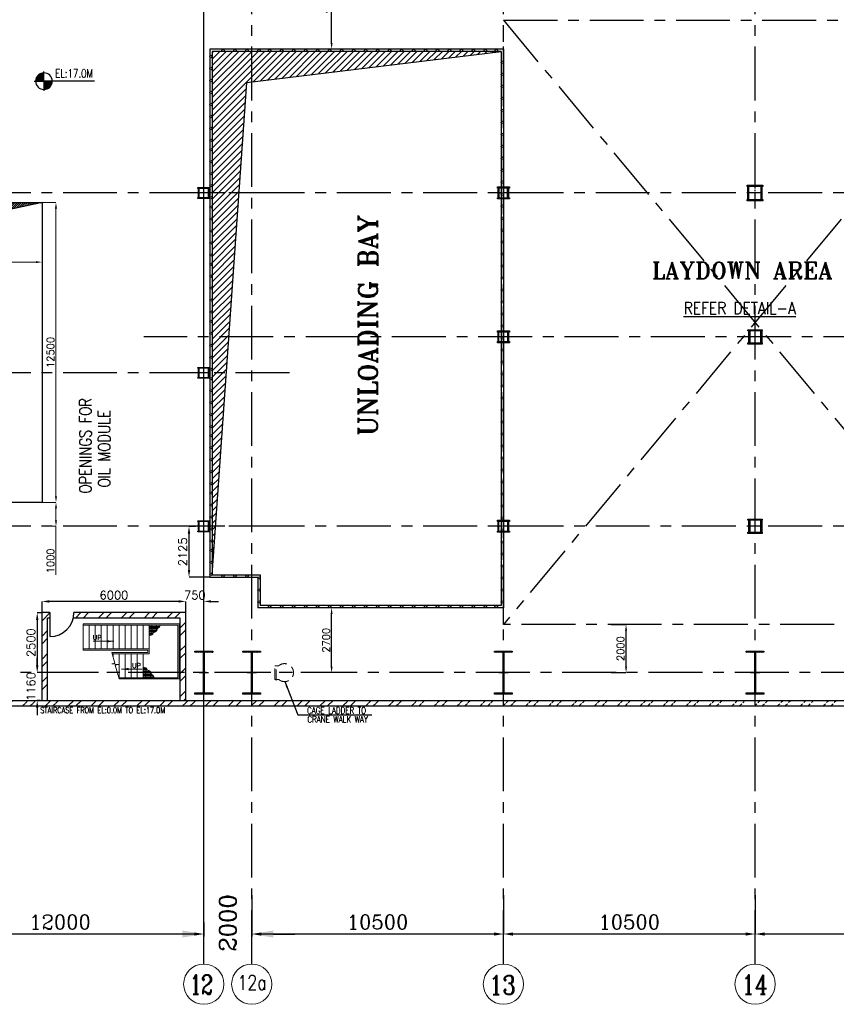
# Model space of a CAD drawing. Header units: inches. Extents: x 0 to 1564127, y -23460 to 23144100.
# Tile 30 of 215: x 139994 to 174064, y 80895 to 121950. Entities that reach past the tile are written whole.
import ezdxf
from ezdxf.enums import TextEntityAlignment as Align

# ---------------------------------------------------------------- set-up
doc = ezdxf.new("R2010")
doc.units = ezdxf.units.IN
doc.header["$LTSCALE"] = 1800
doc.header["$MEASUREMENT"] = 0
for name, pattern in [('CENTER', [2, 1.25, -0.25, 0.25, -0.25]), ('CENTER2', [1.125, 0.75, -0.125, 0.125, -0.125]), ('HIDDEN', [0.375, 0.25, -0.125])]:
    doc.linetypes.add(name, pattern=pattern)
doc.layers.get('0').update_dxf_attribs({"color": 253, "lineweight": 9})
for name, color, linetype in [('AUX COL', 1, 'Continuous'), ('CEN', 2, 'CENTER'), ('COL', 1, 'Continuous'), ('DIM', 4, 'Continuous'), ('GRID', 251, 'CENTER'), ('OPENING', 40, 'Continuous'), ('TEXT', 3, 'Continuous'), ('WALL', 6, 'Continuous')]:
    doc.layers.add(name, color=color, linetype=linetype)
for name, color, linetype, lineweight in [('EQUIP', 8, 'HIDDEN', 9), ('STAIR', 2, 'Continuous', 18), ('STEEL', 231, 'Continuous', 18)]:
    doc.layers.add(name, color=color, linetype=linetype, lineweight=lineweight)
doc.styles.add('COMPLEX', font='complex')
doc.styles.add('HTX11', font='O8111901')
doc.styles.add('ROMANC', font='ROMANC.SHX')
doc.styles.add('ROMANS', font='romans.shx')
doc.styles.add('ROMANT', font='romant')
doc.styles.get("Standard").update_dxf_attribs({"font": 'arial.ttf'})
doc.linetypes.add('FENCELINE1', pattern='A,0.25,-0.1,[133,ltypeshp.shx,S=0.1,R=0,X=-0.1,Y=0],-0.1,1', length=1.45)
doc.dimstyles.new('K2', dxfattribs={"dimtxt": 600, "dimasz": 400, "dimexe": 200, "dimexo": 200, "dimgap": 200, "dimtad": 1, "dimdec": 0, "dimzin": 0, "dimdsep": 46, "dimtxsty": 'ROMANC', "dimcen": 0.09, "dimclrd": 256, "dimclrt": 4, "dimadec": 0, "dimazin": 0, "dimtfac": 1, "dimtdec": 0, "dimtofl": 0, "dimtmove": 1, "dimatfit": 3, "dimfxl": 0.18, "dimtolj": 1, "dimtzin": 0, "dimarcsym": 0})
doc.dimstyles.get("Standard").update_dxf_attribs({"dimtxt": 0.18, "dimasz": 0.18, "dimexe": 0.18, "dimexo": 0.0625, "dimgap": 0.09, "dimtad": 0, "dimtih": 1, "dimtoh": 1, "dimdec": 4, "dimzin": 0, "dimdsep": 46, "dimtxsty": 'Standard', "dimcen": 0.09, "dimadec": 0, "dimazin": 0, "dimtfac": 1, "dimtdec": 4, "dimtofl": 0, "dimtmove": 0, "dimatfit": 3, "dimfxl": 1, "dimtolj": 1, "dimtzin": 0, "dimarcsym": 0})
doc.dimstyles.new('STANDARD1', dxfattribs={"dimtxt": 300, "dimasz": 250, "dimexe": 0, "dimexo": 0, "dimgap": 80, "dimtad": 1, "dimdec": 0, "dimzin": 0, "dimdsep": 46, "dimtxsty": 'ROMANS', "dimcen": 0, "dimclrd": 4, "dimclre": 4, "dimclrt": 7, "dimadec": 0, "dimazin": 0, "dimtfac": 0.09, "dimtdec": 0, "dimtix": 1, "dimtofl": 0, "dimtmove": 0, "dimatfit": 3, "dimfxl": 1, "dimtolj": 1, "dimtzin": 0, "dimarcsym": 0})
doc.dimstyles.new('USER175', dxfattribs={"dimscale": 175, "dimtxt": 2, "dimasz": 1.75, "dimexe": 0, "dimexo": 0, "dimgap": 0.5, "dimtad": 1, "dimdec": 0, "dimzin": 0, "dimdsep": 46, "dimtxsty": 'ROMANS', "dimcen": 0, "dimclrd": 4, "dimclre": 4, "dimclrt": 4, "dimadec": 0, "dimazin": 0, "dimtfac": 0.09, "dimtdec": 0, "dimtix": 1, "dimtofl": 0, "dimtmove": 0, "dimatfit": 3, "dimfxl": 1, "dimtolj": 1, "dimtzin": 0, "dimarcsym": 0})

# ---------------------------------------------------------------- blocks, each defined once
blk = doc.blocks.new('A-ROW COLUMN')
at = {"layer": 'COL'}
h = blk.add_hatch(dxfattribs=at)
h.set_pattern_fill('ANSI31', color=256, scale=200, style=0)
h.set_pattern_definition([(45, (165226.353, 18853.894), (-17.67767, 17.67767), [])])
h.paths.add_polyline_path([(180799, 40890), (181539, 40890), (181539, 40840), (180799, 40840)])
h.paths.add_polyline_path([(181153, 42590), (181185, 42590), (181185, 40890), (181153, 40890)])
h.paths.add_polyline_path([(180799, 42640), (181539, 42640), (181539, 42590), (180799, 42590)])
blk.add_line((181169, 40840), (181169, 42640))
at = {"layer": 'CEN'}
for p, q in [((181169, 40840), (181169, 42640)), ((180977, 41740), (181360, 41740))]:
    blk.add_line(p, q, dxfattribs=at)
at = {"layer": 'COL'}
for points in [[(180799, 42640), (181539, 42640), (181539, 42590), (180799, 42590)], [(181153, 42590), (181185, 42590), (181185, 40890), (181153, 40890)], [(180799, 40890), (181539, 40890), (181539, 40840), (180799, 40840)]]:
    blk.add_lwpolyline(points, close=True, dxfattribs=at)
blk = doc.blocks.new('*D363')
at = {"layer": 'Defpoints', "color": 0, "transparency": 16777216}
for p in [(147676, 83925), (147676, 83825), (149676, 83926)]:
    blk.add_point(p, dxfattribs=at)
at = {"layer": 'DIM', "lineweight": -2, "transparency": 16777216}
for p, q in [((146776, 83825), (145876, 83825)), ((150576, 83825), (151476, 83825))]:
    blk.add_line(p, q, dxfattribs=at)
at = {"layer": 'DIM', "color": 0, "lineweight": -2, "transparency": 16777216}
for p, q in [((147676, 83825), (147676, 83725)), ((149676, 83826), (149676, 83725))]:
    blk.add_line(p, q, dxfattribs=at)
at = {"layer": 'DIM', "transparency": 16777216}
for points in [[(146776, 83975), (146776, 83675), (147676, 83825)], [(150576, 83975), (150576, 83675), (149676, 83825)]]:
    blk.add_solid(points, dxfattribs=at)
at = {"layer": 'DIM', "color": 4, "transparency": 16777216, "insert": (148676, 84288), "char_height": 700, "attachment_point": 5, "rotation": 90, "style": 'COMPLEX'}
blk.add_mtext('\\A1;2000', dxfattribs=at)
blk = doc.blocks.new('*D364')
at = {"layer": 'Defpoints', "color": 0, "transparency": 16777216}
for p in [(160176, 85451), (170676, 84307), (160176, 83825)]:
    blk.add_point(p, dxfattribs=at)
at = {"layer": 'DIM', "color": 0, "lineweight": -2, "transparency": 16777216}
for p, q in [((160176, 85451), (160176, 83825)), ((170676, 84307), (170676, 83825))]:
    blk.add_line(p, q, dxfattribs=at)
at = {"layer": 'DIM', "lineweight": -2, "transparency": 16777216}
blk.add_line((170276, 83825), (160576, 83825), dxfattribs=at)
at = {"layer": 'DIM', "transparency": 16777216}
for points in [[(160576, 83892), (160576, 83758), (160176, 83825)], [(170276, 83892), (170276, 83758), (170676, 83825)]]:
    blk.add_solid(points, dxfattribs=at)
at = {"layer": 'DIM', "color": 4, "transparency": 16777216, "insert": (165426, 84325), "char_height": 600, "attachment_point": 5, "style": 'ROMANC'}
blk.add_mtext('\\A1;10500', dxfattribs=at)
blk = doc.blocks.new('*D365')
at = {"layer": 'Defpoints', "color": 0, "transparency": 16777216}
for p in [(170676, 85451), (181176, 84307), (170676, 83825)]:
    blk.add_point(p, dxfattribs=at)
at = {"layer": 'DIM', "color": 0, "lineweight": -2, "transparency": 16777216}
for p, q in [((170676, 85451), (170676, 83825)), ((181176, 84307), (181176, 83825))]:
    blk.add_line(p, q, dxfattribs=at)
at = {"layer": 'DIM', "lineweight": -2, "transparency": 16777216}
blk.add_line((180776, 83825), (171076, 83825), dxfattribs=at)
at = {"layer": 'DIM', "transparency": 16777216}
for points in [[(171076, 83892), (171076, 83758), (170676, 83825)], [(180776, 83892), (180776, 83758), (181176, 83825)]]:
    blk.add_solid(points, dxfattribs=at)
at = {"layer": 'DIM', "color": 4, "transparency": 16777216, "insert": (175926, 84325), "char_height": 600, "attachment_point": 5, "style": 'ROMANC'}
blk.add_mtext('\\A1;10500', dxfattribs=at)
blk = doc.blocks.new('*D366')
at = {"layer": 'Defpoints', "color": 0, "transparency": 16777216}
for p in [(149676, 85451), (160176, 84307), (149676, 83825)]:
    blk.add_point(p, dxfattribs=at)
at = {"layer": 'DIM', "color": 0, "lineweight": -2, "transparency": 16777216}
for p, q in [((149676, 85451), (149676, 83825)), ((160176, 84307), (160176, 83825))]:
    blk.add_line(p, q, dxfattribs=at)
at = {"layer": 'DIM', "lineweight": -2, "transparency": 16777216}
blk.add_line((159776, 83825), (150076, 83825), dxfattribs=at)
at = {"layer": 'DIM', "transparency": 16777216}
for points in [[(150076, 83892), (150076, 83758), (149676, 83825)], [(159776, 83892), (159776, 83758), (160176, 83825)]]:
    blk.add_solid(points, dxfattribs=at)
at = {"layer": 'DIM', "color": 4, "transparency": 16777216, "insert": (154926, 84325), "char_height": 600, "attachment_point": 5, "style": 'ROMANC'}
blk.add_mtext('\\A1;10500', dxfattribs=at)
blk = doc.blocks.new('*D385')
at = {"layer": 'Defpoints', "color": 0, "transparency": 16777216}
for p in [(153007, 97425), (153160, 97425), (153160, 94725)]:
    blk.add_point(p, dxfattribs=at)
at = {"layer": 'DIM', "color": 4, "lineweight": -2, "transparency": 16777216}
for p, q in [((153160, 97425), (153007, 97425)), ((153007, 94975), (153007, 97175)), ((153160, 94725), (153007, 94725))]:
    blk.add_line(p, q, dxfattribs=at)
at = {"layer": 'DIM', "color": 4, "transparency": 16777216}
for points in [[(152966, 97175), (153049, 97175), (153007, 97425)], [(152966, 94975), (153049, 94975), (153007, 94725)]]:
    blk.add_solid(points, dxfattribs=at)
at = {"layer": 'DIM', "color": 7, "transparency": 16777216, "insert": (152777, 96075), "char_height": 300, "attachment_point": 5, "rotation": 90, "style": 'ROMANS'}
blk.add_mtext('\\A1;2700', dxfattribs=at)
blk = doc.blocks.new('*D386')
at = {"layer": 'Defpoints', "color": 0, "transparency": 16777216}
for p in [(153007, 124725), (153232, 124725), (153232, 120725)]:
    blk.add_point(p, dxfattribs=at)
at = {"layer": 'DIM', "color": 4, "lineweight": -2, "transparency": 16777216}
for p, q in [((153232, 124725), (153007, 124725)), ((153007, 120975), (153007, 124475)), ((153232, 120725), (153007, 120725))]:
    blk.add_line(p, q, dxfattribs=at)
at = {"layer": 'DIM', "color": 4, "transparency": 16777216}
for points in [[(152966, 124475), (153049, 124475), (153007, 124725)], [(152966, 120975), (153049, 120975), (153007, 120725)]]:
    blk.add_solid(points, dxfattribs=at)
at = {"layer": 'DIM', "color": 7, "transparency": 16777216, "insert": (152777, 122725), "char_height": 300, "attachment_point": 5, "rotation": 90, "style": 'ROMANS'}
blk.add_mtext('\\A1;4000', dxfattribs=at)
blk = doc.blocks.new('*D395')
at = {"layer": 'Defpoints', "color": 0, "transparency": 16777216}
for p in [(164676, 96725), (165292, 96725), (164676, 94725)]:
    blk.add_point(p, dxfattribs=at)
at = {"layer": 'DIM', "color": 4, "lineweight": -2, "transparency": 16777216}
for p, q in [((164676, 96725), (165292, 96725)), ((165292, 94975), (165292, 96475)), ((164676, 94725), (165292, 94725))]:
    blk.add_line(p, q, dxfattribs=at)
at = {"layer": 'DIM', "color": 4, "transparency": 16777216}
for points in [[(165251, 96475), (165334, 96475), (165292, 96725)], [(165251, 94975), (165334, 94975), (165292, 94725)]]:
    blk.add_solid(points, dxfattribs=at)
at = {"layer": 'DIM', "color": 7, "transparency": 16777216, "insert": (165062, 95725), "char_height": 300, "attachment_point": 5, "rotation": 90, "style": 'ROMANS'}
blk.add_mtext('\\A1;2000', dxfattribs=at)
blk = doc.blocks.new('*D396')
at = {"layer": 'Defpoints', "color": 0, "transparency": 16777216}
for p in [(135676, 85451), (147676, 84307), (135676, 83825)]:
    blk.add_point(p, dxfattribs=at)
at = {"layer": 'DIM', "color": 0, "lineweight": -2, "transparency": 16777216}
for p, q in [((135676, 85451), (135676, 83825)), ((147676, 84307), (147676, 83825))]:
    blk.add_line(p, q, dxfattribs=at)
at = {"layer": 'DIM', "lineweight": -2, "transparency": 16777216}
blk.add_line((147276, 83825), (136076, 83825), dxfattribs=at)
at = {"layer": 'DIM', "transparency": 16777216}
for points in [[(136076, 83892), (136076, 83758), (135676, 83825)], [(147276, 83892), (147276, 83758), (147676, 83825)]]:
    blk.add_solid(points, dxfattribs=at)
at = {"layer": 'DIM', "color": 4, "transparency": 16777216, "insert": (141676, 84325), "char_height": 600, "attachment_point": 5, "style": 'ROMANC'}
blk.add_mtext('\\A1;12000', dxfattribs=at)
blk = doc.blocks.new('*D47')
at = {"layer": 'Defpoints', "color": 0, "transparency": 16777216}
for p in [(5250, 13500), (5250, 1000), (5833, 1000)]:
    blk.add_point(p, dxfattribs=at)
at = {"layer": 'DIM', "color": 4, "lineweight": -2, "transparency": 16777216}
for p, q in [((5250, 13500), (5833, 13500)), ((5833, 13250), (5833, 1250)), ((5250, 1000), (5833, 1000))]:
    blk.add_line(p, q, dxfattribs=at)
at = {"layer": 'DIM', "color": 4, "transparency": 16777216}
for points in [[(5791, 13250), (5875, 13250), (5833, 13500)], [(5791, 1250), (5875, 1250), (5833, 1000)]]:
    blk.add_solid(points, dxfattribs=at)
at = {"layer": 'DIM', "color": 4, "transparency": 16777216, "insert": (5603, 7250), "char_height": 300, "attachment_point": 5, "rotation": 90, "style": 'ROMANS'}
blk.add_mtext('\\A1;12500', dxfattribs=at)
blk = doc.blocks.new('*D48')
at = {"layer": 'Defpoints', "color": 0, "transparency": 16777216}
for p in [(0, 11018), (0, 10518), (1250, 10518)]:
    blk.add_point(p, dxfattribs=at)
at = {"layer": 'DIM', "color": 4, "lineweight": -2, "transparency": 16777216}
for p, q in [((0, 10518), (0, 11018)), ((1000, 11018), (250, 11018)), ((1250, 10518), (1250, 11018))]:
    blk.add_line(p, q, dxfattribs=at)
at = {"layer": 'DIM', "color": 4, "transparency": 16777216}
for points in [[(250, 11059), (250, 10976), (0, 11018)], [(1000, 11059), (1000, 10976), (1250, 11018)]]:
    blk.add_solid(points, dxfattribs=at)
at = {"layer": 'DIM', "color": 4, "transparency": 16777216, "insert": (625, 11248), "char_height": 300, "attachment_point": 5, "style": 'ROMANS'}
blk.add_mtext('\\A1;1250', dxfattribs=at)
blk = doc.blocks.new('*D49')
at = {"layer": 'Defpoints', "color": 0, "transparency": 16777216}
for p in [(5250, 11018), (1250, 10518), (5250, 10518)]:
    blk.add_point(p, dxfattribs=at)
at = {"layer": 'DIM', "color": 4, "lineweight": -2, "transparency": 16777216}
for p, q in [((1250, 10518), (1250, 11018)), ((1500, 11018), (5000, 11018)), ((5250, 10518), (5250, 11018))]:
    blk.add_line(p, q, dxfattribs=at)
at = {"layer": 'DIM', "color": 4, "transparency": 16777216}
for points in [[(1500, 11059), (1500, 10976), (1250, 11018)], [(5000, 11059), (5000, 10976), (5250, 11018)]]:
    blk.add_solid(points, dxfattribs=at)
at = {"layer": 'DIM', "color": 4, "transparency": 16777216, "insert": (3250, 11248), "char_height": 300, "attachment_point": 5, "style": 'ROMANS'}
blk.add_mtext('\\A1;4000', dxfattribs=at)
blk = doc.blocks.new('*D50')
at = {"layer": 'Defpoints', "color": 0, "transparency": 16777216}
for p in [(5250, 1000), (5250, 0), (5833, 0)]:
    blk.add_point(p, dxfattribs=at)
at = {"layer": 'DIM', "color": 4, "lineweight": -2, "transparency": 16777216}
for p, q in [((5250, 1000), (5833, 1000)), ((5833, 750), (5833, 250)), ((5250, 0), (5833, 0)), ((5833, 0), (5833, -2028))]:
    blk.add_line(p, q, dxfattribs=at)
at = {"layer": 'DIM', "color": 4, "transparency": 16777216}
for points in [[(5791, 750), (5875, 750), (5833, 1000)], [(5791, 250), (5875, 250), (5833, 0)]]:
    blk.add_solid(points, dxfattribs=at)
at = {"layer": 'DIM', "color": 4, "transparency": 16777216, "insert": (5603, -1441), "char_height": 300, "attachment_point": 5, "rotation": 90, "style": 'ROMANS'}
blk.add_mtext('\\A1;1000', dxfattribs=at)
blk = doc.blocks.new('*X21')
at = {"color": 0}
for p, q in [((36226, 29425), (36330, 29425)), ((36080, 29200), (36330, 29200)), ((36081, 29225), (36330, 29225)), ((36085, 29250), (36330, 29250)), ((36092, 29275), (36330, 29275)), ((36102, 29300), (36330, 29300)), ((36115, 29325), (36330, 29325)), ((36132, 29350), (36330, 29350)), ((36154, 29375), (36330, 29375)), ((36183, 29400), (36330, 29400))]:
    blk.add_line(p, q, dxfattribs=at)
blk = doc.blocks.new('LL')
for p, q in [((-1136, 0), (-711, 0)), ((-711, 0), (-711, 423)), ((1493, 0), (-711, 0)), ((-711, 0), (-711, -418))]:
    blk.add_line(p, q)
for start, end in [(90, 180), (180, 270), (0, 90), (270, 0)]:
    blk.add_arc((-711, 0), 360, start, end)
at = {"xscale": 1.439999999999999, "yscale": 1.439999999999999, "zscale": 1.439999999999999}
blk.add_blockref('*X21', (-53026, -42044), dxfattribs=at)
at = {"xscale": 1.439999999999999, "yscale": 1.439999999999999, "zscale": 1.439999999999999, "rotation": 180}
blk.add_blockref('*X21', (51604, 42044), dxfattribs=at)
at = {"flags": 4}
blk.add_attdef('LEVEL', (-222, 154), '', height=432, dxfattribs=at)
blk = doc.blocks.new('AUX COLUMNS')
at = {"color": 2, "linetype": 'CENTER2', "ltscale": 0.15}
for p, q in [((-228038, 65665), (-228038, 66165)), ((-118038, 65690), (-118038, 66140)), ((-227813, 65915), (-228263, 65915)), ((-117813, 65915), (-118263, 65915)), ((-228038, 59665), (-228038, 60165)), ((-227813, 59915), (-228263, 59915)), ((-228038, 51765), (-228038, 52265)), ((-227813, 52015), (-228263, 52015))]:
    blk.add_line(p, q, dxfattribs=at)
at = {"color": 2, "linetype": 'CENTER2', "ltscale": 0.25}
for p, q in [((-217538, 65590), (-217538, 66240)), ((-217238, 65915), (-217838, 65915)), ((-217538, 59615), (-217538, 60215)), ((-217263, 59915), (-217813, 59915)), ((-117813, 58415), (-118263, 58415)), ((-118038, 58190), (-118038, 58640)), ((-217538, 51715), (-217538, 52315)), ((-118038, 51790), (-118038, 52240)), ((-217263, 52015), (-217813, 52015)), ((-117813, 52015), (-118263, 52015))]:
    blk.add_line(p, q, dxfattribs=at)
at = {"layer": 'AUX COL'}
for p, q in [((-228263, 65715), (-228263, 66115)), ((-228213, 65715), (-228213, 66115)), ((-227863, 65715), (-227863, 66115)), ((-227813, 65715), (-227813, 66115)), ((-217838, 65640), (-217838, 66190)), ((-217793, 65640), (-217793, 66190)), ((-217283, 65640), (-217283, 66190)), ((-217238, 65640), (-217238, 66190)), ((-118263, 65726), (-118263, 66104)), ((-118231, 65726), (-118231, 66104)), ((-117845, 65726), (-117845, 66104)), ((-117813, 65726), (-117813, 66104)), ((-228263, 59715), (-228263, 60115)), ((-228223, 59715), (-228223, 60115)), ((-227853, 59715), (-227853, 60115)), ((-227813, 59715), (-227813, 60115)), ((-217813, 60165), (-217813, 59665)), ((-217763, 60165), (-217763, 59665)), ((-217313, 60165), (-217313, 59665)), ((-217263, 60165), (-217263, 59665)), ((-118263, 58218), (-118263, 58612)), ((-118238, 58218), (-118238, 58612)), ((-117838, 58218), (-117838, 58612)), ((-117813, 58218), (-117813, 58612)), ((-228263, 51815), (-228263, 52215)), ((-228223, 51815), (-228223, 52215)), ((-227853, 51815), (-227853, 52215)), ((-227813, 51815), (-227813, 52215)), ((-217813, 52265), (-217813, 51765)), ((-217763, 52265), (-217763, 51765)), ((-217313, 52265), (-217313, 51765)), ((-217263, 52265), (-217263, 51765)), ((-118263, 51818), (-118263, 52212)), ((-118238, 51818), (-118238, 52212)), ((-117838, 51818), (-117838, 52212)), ((-117813, 51818), (-117813, 52212))]:
    blk.add_line(p, q, dxfattribs=at)
for points in [[(-228288, 66165), (-227788, 66165), (-227788, 66115), (-228288, 66115)], [(-217863, 66240), (-217213, 66240), (-217213, 66190), (-217863, 66190)], [(-118288, 66140), (-117788, 66140), (-117788, 66104), (-118288, 66104)], [(-228288, 65715), (-227788, 65715), (-227788, 65665), (-228288, 65665)], [(-118288, 65726), (-117788, 65726), (-117788, 65690), (-118288, 65690)], [(-217863, 65640), (-217213, 65640), (-217213, 65590), (-217863, 65590)], [(-228288, 60165), (-227788, 60165), (-227788, 60115), (-228288, 60115)], [(-217838, 60215), (-217238, 60215), (-217238, 60165), (-217838, 60165)], [(-228288, 59715), (-227788, 59715), (-227788, 59665), (-228288, 59665)], [(-217838, 59665), (-217238, 59665), (-217238, 59615), (-217838, 59615)], [(-118288, 58640), (-117788, 58640), (-117788, 58612), (-118288, 58612)], [(-118288, 58218), (-117788, 58218), (-117788, 58190), (-118288, 58190)], [(-228288, 52265), (-227788, 52265), (-227788, 52215), (-228288, 52215)], [(-217838, 52315), (-217238, 52315), (-217238, 52265), (-217838, 52265)], [(-118288, 52240), (-117788, 52240), (-117788, 52212), (-118288, 52212)], [(-228288, 51815), (-227788, 51815), (-227788, 51765), (-228288, 51765)], [(-217838, 51765), (-217238, 51765), (-217238, 51715), (-217838, 51715)], [(-118288, 51818), (-117788, 51818), (-117788, 51790), (-118288, 51790)]]:
    blk.add_lwpolyline(points, close=True, dxfattribs=at)
at = {"layer": 'GRID'}
for p, q in [((-171538, 65915), (-242038, 65915)), ((-114460, 65915), (-139738, 65915)), ((-136838, 59915), (-243038, 59915)), ((-114460, 58415), (-139738, 58415)), ((-171538, 52015), (-242038, 52015)), ((-114460, 52015), (-139738, 52015))]:
    blk.add_line(p, q, dxfattribs=at)
blk = doc.blocks.new('*D770')
at = {"layer": 'Defpoints', "color": 0, "transparency": 16777216}
for p in [(147059, 100825), (147324, 100825), (147926, 98700)]:
    blk.add_point(p, dxfattribs=at)
at = {"layer": 'DIM', "color": 4, "lineweight": -2, "transparency": 16777216}
for p, q in [((147324, 100825), (147059, 100825)), ((147059, 99007), (147059, 100519)), ((147926, 98700), (147059, 98700))]:
    blk.add_line(p, q, dxfattribs=at)
at = {"layer": 'DIM', "color": 4, "transparency": 16777216}
for points in [[(147008, 100519), (147110, 100519), (147059, 100825)], [(147008, 99007), (147110, 99007), (147059, 98700)]]:
    blk.add_solid(points, dxfattribs=at)
at = {"layer": 'DIM', "color": 4, "transparency": 16777216, "insert": (146797, 99763), "char_height": 350, "attachment_point": 5, "rotation": 90, "style": 'ROMANS'}
blk.add_mtext('\\A1;2125', dxfattribs=at)
blk = doc.blocks.new('*D527')
at = {"layer": 'Defpoints', "color": 0, "transparency": 16777216}
for p in [(146926, 97553), (147676, 97694), (147676, 97553)]:
    blk.add_point(p, dxfattribs=at)
at = {"layer": 'DIM', "color": 4, "lineweight": -2, "transparency": 16777216}
for p, q in [((146620, 97694), (146313, 97694)), ((146926, 97553), (146926, 97694)), ((147676, 97553), (147676, 97694)), ((147982, 97694), (148288, 97694))]:
    blk.add_line(p, q, dxfattribs=at)
at = {"layer": 'DIM', "color": 4, "transparency": 16777216}
for points in [[(146620, 97745), (146620, 97643), (146926, 97694)], [(147982, 97745), (147982, 97643), (147676, 97694)]]:
    blk.add_solid(points, dxfattribs=at)
at = {"layer": 'DIM', "color": 4, "transparency": 16777216, "insert": (147301, 97956), "char_height": 350, "attachment_point": 5, "style": 'ROMANS'}
blk.add_mtext('\\A1;750', dxfattribs=at)
blk = doc.blocks.new('*D528')
at = {"layer": 'Defpoints', "color": 0, "transparency": 16777216}
for p in [(140926, 97694), (140926, 96565), (146926, 96565)]:
    blk.add_point(p, dxfattribs=at)
at = {"layer": 'DIM', "color": 4, "lineweight": -2, "transparency": 16777216}
for p, q in [((140926, 96565), (140926, 97694)), ((146620, 97694), (141232, 97694)), ((146926, 96565), (146926, 97694))]:
    blk.add_line(p, q, dxfattribs=at)
at = {"layer": 'DIM', "color": 4, "transparency": 16777216}
for points in [[(141232, 97745), (141232, 97643), (140926, 97694)], [(146620, 97745), (146620, 97643), (146926, 97694)]]:
    blk.add_solid(points, dxfattribs=at)
at = {"layer": 'DIM', "color": 4, "transparency": 16777216, "insert": (143926, 97956), "char_height": 350, "attachment_point": 5, "style": 'ROMANS'}
blk.add_mtext('\\A1;6000', dxfattribs=at)
blk = doc.blocks.new('*D529')
at = {"layer": 'Defpoints', "color": 0, "transparency": 16777216}
for p in [(140926, 97225), (140726, 94725), (140926, 94725)]:
    blk.add_point(p, dxfattribs=at)
at = {"layer": 'DIM', "color": 4, "lineweight": -2, "transparency": 16777216}
for p, q in [((140926, 97225), (140726, 97225)), ((140726, 96919), (140726, 95032)), ((140926, 94725), (140726, 94725))]:
    blk.add_line(p, q, dxfattribs=at)
at = {"layer": 'DIM', "color": 4, "transparency": 16777216}
for points in [[(140675, 96919), (140777, 96919), (140726, 97225)], [(140675, 95032), (140777, 95032), (140726, 94725)]]:
    blk.add_solid(points, dxfattribs=at)
at = {"layer": 'DIM', "color": 4, "transparency": 16777216, "insert": (140463, 95975), "char_height": 350, "attachment_point": 5, "rotation": 90, "style": 'ROMANS'}
blk.add_mtext('\\A1;2500', dxfattribs=at)
blk = doc.blocks.new('*D530')
at = {"layer": 'Defpoints', "color": 0, "transparency": 16777216}
for p in [(140926, 94725), (140726, 93565), (140852, 93565)]:
    blk.add_point(p, dxfattribs=at)
at = {"layer": 'DIM', "color": 4, "lineweight": -2, "transparency": 16777216}
for p, q in [((140726, 95032), (140726, 95338)), ((140926, 94725), (140726, 94725)), ((140852, 93565), (140726, 93565)), ((140726, 93259), (140726, 92953))]:
    blk.add_line(p, q, dxfattribs=at)
at = {"layer": 'DIM', "color": 4, "transparency": 16777216}
for points in [[(140675, 95032), (140777, 95032), (140726, 94725)], [(140675, 93259), (140777, 93259), (140726, 93565)]]:
    blk.add_solid(points, dxfattribs=at)
at = {"layer": 'DIM', "color": 4, "transparency": 16777216, "insert": (140463, 94145), "char_height": 350, "attachment_point": 5, "rotation": 90, "style": 'ROMANS'}
blk.add_mtext('\\A1;1160', dxfattribs=at)
blk = doc.blocks.new('OIL MODULE OPENING')
at = {"layer": 'OPENING'}
h = blk.add_hatch(dxfattribs=at)
h.set_pattern_fill('ANSI31', color=256, scale=500, style=0)
h.set_pattern_definition([(45, (-646921.29, -70922.91), (-44.194174, 44.194174), [])])
h.paths.add_polyline_path([(2076.9, 12825.5), (5250, 13500), (1250, 13500), (1250, 1000)])
for p in [(5250, 13500), (1250, 1000)]:
    blk.add_line(p, (2076.9, 12825.5), dxfattribs=at)
blk.add_lwpolyline([(1250, 13500), (5250, 13500), (5250, 1000), (1250, 1000)], close=True, dxfattribs=at)
at = {"layer": 'STEEL', "flags": 128}
for points in [[(2732, 5627.3), (3048.8, 5944.7)], [(2744.8, 5791), (2898.4, 5944.7)], [(2744.8, 5489.4), (3200.3, 5944.7)], [(2744.8, 5338.4), (3350.7, 5944.7)], [(2744.8, 5187.6), (3502.1, 5944.7)], [(2744.8, 5916), (3128.8, 5531.6)], [(2744.8, 5765.2), (3561.9, 4948.5)], [(2866.4, 5944.7), (3184.3, 5627.3)], [(3017.9, 5944.7), (3280.3, 5682.4)], [(3168.3, 5944.7), (3874.4, 5239)], [(3319.7, 5944.7), (3874.4, 5389.8)], [(3390.1, 5682.4), (3652.5, 5944.7)], [(3470.1, 5944.7), (3874.4, 5540.8)], [(3486.1, 5627.3), (3804, 5944.7)], [(3541.6, 5531.6), (3874.4, 5864.6)], [(3621.6, 5944.7), (3874.4, 5691.6)], [(3772, 5944.7), (3874.4, 5842.4)], [(2732, 5627.3), (3407.2, 4952.2)], [(2744.8, 5463.5), (3255.7, 4952.2)], [(2744.8, 5036.8), (3128.8, 5421.2)], [(2806.7, 5702.7), (3561.9, 4948.5)], [(3108.5, 4948.5), (3874.4, 5713.8)], [(3255.7, 4952.2), (3874.4, 5563)], [(3407.2, 4952.2), (3874.4, 5412)], [(3541.6, 5421.2), (3874.4, 5088.2)], [(2744.8, 5312.6), (3108.5, 4948.5)], [(2744.8, 5161.8), (2961.3, 4952.2)], [(2810.9, 4952.2), (3184.3, 5325.5)], [(2961.3, 4952.2), (3280.3, 5270.4)], [(3390.1, 5270.4), (3709.1, 4952.2)], [(3486.1, 5325.5), (3859.5, 4952.2)], [(3561.9, 4948.5), (3874.4, 5261.2)], [(3709.1, 4952.2), (3874.4, 5110.4)]]:
    blk.add_lwpolyline(points, dxfattribs=at)
blk.add_lwpolyline([(3548, 5476.3, 1), (3121.3, 5476.3, 1), (3548, 5476.3)], format="xyb", dxfattribs=at)
at = {"layer": 'STEEL', "style": 'HTX11'}
blk.add_text('R', height=333.3, dxfattribs=at).set_placement((3208.5, 5335.5))
at = {"layer": 'TEXT', "color": 3, "style": 'ROMANS', "width": 0.8}
for s, p in [('OPENINGS FOR', (7308.5, 1372.1)), ('OIL MODULE', (8097.2, 1623.8))]:
    blk.add_text(s, height=500, rotation=90, dxfattribs=at).set_placement(p)
at = {"layer": 'DIM'}
dim = blk.add_linear_dim(base=(5833.1, 1000), p1=(5250, 13500), p2=(5250, 1000), angle=270, dimstyle='STANDARD1', dxfattribs=at)
dim.commit()
dim.dimension.update_dxf_attribs({"geometry": '*D47', "text_midpoint": (5603.1, 7250)})
for base, p2, picture, middle in [((0, 11017.5), (0, 10517.5), '*D48', (625, 11247.5)), ((5250, 11017.5), (5250, 10517.5), '*D49', (3250, 11247.5))]:
    dim = blk.add_linear_dim(base=base, p1=(1250, 10517.5), p2=p2, dimstyle='STANDARD1', dxfattribs=at)
    dim.commit()
    dim.dimension.update_dxf_attribs({"geometry": picture, "text_midpoint": middle})
dim = blk.add_linear_dim(base=(5833.1, 0), p1=(5250, 1000), p2=(5250, 0), angle=90, dimstyle='STANDARD1', dxfattribs=at)
dim.commit()
dim.dimension.update_dxf_attribs({"geometry": '*D50', "text_midpoint": (5833.1, -1441), "dimtype": 128})
blk = doc.blocks.new('STAIR AT A-ROW')
at = {"layer": 'STAIR'}
h = blk.add_hatch(dxfattribs=at)
h.set_pattern_fill('GRATE', color=256, scale=1500, style=0)
h.set_pattern_definition([(0, (18383.73, 26108.18), (0, 46.875), []), (90, (18383.73, 26108.18), (-187.5, 1e-14), [])])
h.paths.add_polyline_path([(154915, 57144, 0.269537), (155026, 57284), (154567, 57284), (154567, 56854, 0.388318), (154740, 56956, 0.326637)])
h = blk.add_hatch(dxfattribs=at)
h.set_pattern_fill('GRATE', color=256, scale=1500, style=0)
h.set_pattern_definition([(0, (18133.73, 86259.074), (0, -46.875), []), (270, (18133.73, 86259.07), (-187.5, -1e-14), [])])
h.paths.add_polyline_path([(154665, 55223, -0.269537), (154776, 55084), (154317, 55084), (154317, 55513, -0.388318), (154490, 55411, -0.326637)])
for p, q in [((154567, 57284), (151817, 57284)), ((155767, 57284), (154567, 57284)), ((154567, 55084), (153298, 55084)), ((155767, 55084), (154567, 55084))]:
    blk.add_line(p, q, dxfattribs=at)
at = {"layer": 'STAIR', "linetype": 'FENCELINE1', "ltscale": 0.25}
for points in [[(151817, 57334), (155817, 57334), (155817, 55034), (154567, 55034), (153312, 55034)], [(151817, 56234), (154517, 56234), (154517, 56134), (153005, 56134)]]:
    blk.add_lwpolyline(points, dxfattribs=at)
at = {"layer": 'STAIR'}
for points in [[(151817, 57334), (151817, 56234)], [(152067, 57284), (152067, 56284)], [(152317, 57284), (152317, 56284)], [(152567, 57284), (152567, 56284)], [(152817, 57284), (152817, 56284)], [(153067, 57284), (153067, 56284)], [(153317, 57284), (153317, 56284)], [(153567, 57284), (153567, 56284)], [(153817, 57284), (153817, 56284)], [(154067, 57284), (154067, 56284)], [(154317, 57284), (154317, 56284)], [(154567, 57284), (154567, 56084)], [(155767, 57284), (155767, 55084)], [(151817, 56284), (154567, 56284)], [(153312, 55034), (153156, 55610), (153283, 55640), (153015, 55666), (153133, 55698), (153005, 56134)], [(153020, 56084), (154567, 56084)], [(153067, 55923), (153067, 56084)], [(153317, 55084), (153317, 56084)], [(153567, 55084), (153567, 56084)], [(153817, 55084), (153817, 56084)], [(154067, 55084), (154067, 56084)], [(154317, 55084), (154317, 56084)], [(153067, 55661), (153067, 55680)]]:
    blk.add_lwpolyline(points, dxfattribs=at)
for centre, radius, start, end in [((154699, 57170), 217, 280.8052, 353.161), ((154851, 57309), 178, 291.2949, 351.6342), ((154598, 57000), 149, 258.1134, 343.0018), ((154348, 55367), 149, 16.9982, 101.8866), ((154449, 55197), 217, 6.839, 79.1948), ((154601, 55058), 178, 8.3658, 68.7051)]:
    blk.add_arc(centre, radius, start, end, dxfattribs=at)
at = {"layer": 'TEXT', "style": 'ROMANC'}
for p in [(152214, 56659), (153855, 55487)]:
    blk.add_text('UP', height=200, dxfattribs=at).set_placement(p)
at = {"layer": 'DIM'}
for points in [[(153097, 56605), (152232, 56605)], [(153410, 55445), (154275, 55445)]]:
    blk.add_leader(points, dimstyle='USER175', dxfattribs=at)

msp = doc.modelspace()

# ---------------------------------------------------------------- hatches: boundary and pattern name
h = msp.add_hatch()
h.set_pattern_fill('ANSI32', color=256, scale=1800, style=0)
h.set_pattern_definition([(45, (-141.8, 1954.5), (-477.297, 477.297), []), (45, (176.4, 1954.5), (-477.297, 477.297), [])])
h.paths.add_polyline_path([(141155.76, 94725.31), (140925.76, 94725.31), (140925.76, 93565.31), (141155.76, 93565.31)])
h.paths.add_polyline_path([(141155.76, 96995.31), (141255.76, 96995.31), (141255.76, 97225.31), (140925.76, 97225.31), (140925.76, 94725.31), (141155.76, 94725.31)])
h = msp.add_hatch()
h.set_pattern_fill('ANSI32', color=256, scale=1800, style=0)
h.set_pattern_definition([(45, (634672, 57637.6), (-477.2971, 477.2971), []), (45, (634990.2, 57637.6), (-477.2971, 477.2971), [])])
h.paths.add_polyline_path([(146925.76, 94725.31), (146695.76, 94725.31), (146695.76, 93565.31), (146925.76, 93565.31)])
h.paths.add_polyline_path([(142282.41, 97225.31), (142282.41, 96995.31), (146695.76, 96995.31), (146695.76, 94725.31), (146925.76, 94725.31), (146925.76, 97225.31)])
h = msp.add_hatch()
h.set_pattern_fill('ANSI32', color=256, scale=1800, style=0)
edge = h.paths.add_edge_path()
edge.add_line((24935.76, 93335.31), (270915.76, 93335.31))
edge.add_line((25165.76, 93565.31), (270685.76, 93565.31))
h = msp.add_hatch()
h.set_pattern_fill('ANSI32', color=256, scale=1800, style=0)
edge = h.paths.add_edge_path()
edge.add_line((149675.76, 93335.31), (270915.76, 93335.31))
edge.add_line((149675.76, 93565.31), (270685.76, 93565.31))
at = {"layer": 'OPENING'}
h = msp.add_hatch(dxfattribs=at)
h.set_pattern_fill('ANSI31', color=8, scale=1500, style=0)
h.set_pattern_definition([(45, (108582, 38697.68), (-132.58252, 132.58252), [])])
h.paths.add_polyline_path([(148025.76, 120625.31), (148025.76, 98800.31), (149476.15, 119326.91), (160075.76, 120625.31)])

# ---------------------------------------------------------------- linework, layer by layer
for centre in [(147675.76, 81735.38), (147675.76, 81735.38), (149675.76, 81735.38), (149675.76, 81735.38), (160175.76, 81735.38), (160175.76, 81735.38), (170675.76, 81735.38), (170675.76, 81735.38)]:
    msp.add_circle(centre, 840.34)
at = {"layer": 'CEN'}
for p, q in [((181175.76, 121925.31), (160175.76, 96725.31)), ((160175.76, 121925.31), (181175.76, 96725.31))]:
    msp.add_line(p, q, dxfattribs=at)
msp.add_lwpolyline([(160175.76, 121925.31), (181175.76, 121925.31), (181175.76, 96725.31), (160175.76, 96725.31)], close=True, dxfattribs=at)
at = {"layer": 'EQUIP'}
for p, q in [((150632.76, 94444.06), (150632.76, 95006.56)), ((150795.53, 95006.56), (150632.76, 95006.56)), ((150691.63, 94400.99), (150691.63, 95041.79)), ((150632.76, 94444.06), (150795.53, 94444.06))]:
    msp.add_line(p, q, dxfattribs=at)
msp.add_arc((151043.56, 94725.31), 375, 228.590378, 131.409622, dxfattribs=at)
at = {"layer": 'GRID'}
for p, q in [((160175.76, 82575.72), (160175.76, 183222.97)), ((170675.76, 82575.72), (170675.76, 183222.97)), ((149675.76, 82575.72), (149675.76, 152225.31)), ((153975.76, 94725.31), (18875.76, 94725.31)), ((276475.76, 94725.31), (141375.76, 94725.31))]:
    msp.add_line(p, q, dxfattribs=at)
at = {"layer": 'OPENING'}
for p, q in [((160175.76, 120725.31), (147925.76, 120725.31)), ((147925.76, 120725.31), (147925.76, 98700.31)), ((160175.76, 120725.31), (160175.76, 97425.31)), ((160075.76, 120625.31), (148025.76, 120625.31)), ((148025.76, 120625.31), (148025.76, 98800.31)), ((160075.76, 120625.31), (160075.76, 97525.31)), ((147925.76, 98700.31), (149925.76, 98700.31)), ((148025.76, 98800.31), (150025.76, 98800.31)), ((149925.76, 98700.31), (149925.76, 97425.31)), ((150025.76, 98800.31), (150025.76, 97525.31)), ((160175.76, 97425.31), (149925.76, 97425.31)), ((160075.76, 97525.31), (150025.76, 97525.31))]:
    msp.add_line(p, q, dxfattribs=at)
msp.add_lwpolyline([(148025.76, 98800.31), (149476.15, 119326.91), (160075.76, 120625.31)], dxfattribs=at)
for centre in [(148475.76, 120675.31), (148975.76, 120675.31), (149475.76, 120675.31), (149975.76, 120675.31), (150425.76, 120675.31), (150925.76, 120675.31), (151425.76, 120675.31), (151925.76, 120675.31), (152425.76, 120675.31), (152925.76, 120675.31), (153425.76, 120675.31), (153925.76, 120675.31), (154425.76, 120675.31), (154925.76, 120675.31), (155425.76, 120675.31), (155925.76, 120675.31), (156425.76, 120675.31), (156925.76, 120675.31), (157425.76, 120675.31), (157925.76, 120675.31), (158425.76, 120675.31), (158925.76, 120675.31), (159425.76, 120675.31), (159875.53, 120675.31), (147975.76, 120414.58), (147975.76, 119914.58), (160125.76, 120175.31), (160125.76, 119675.31), (147975.76, 119414.58), (160125.76, 119175.31), (147975.76, 118914.58), (160125.76, 118675.31), (147975.76, 118414.58), (147975.76, 117914.58), (160125.76, 118175.31), (147975.76, 117414.58), (160125.76, 117675.31), (160125.76, 117175.31), (147975.76, 116914.58), (160125.76, 116675.31), (147975.76, 116528.86), (160125.76, 116175.31), (147975.76, 116028.86), (147975.76, 115528.86), (160125.76, 115675.31), (147975.76, 115028.86), (160125.76, 115175.31), (147975.76, 114528.86), (160125.76, 114675.31), (147975.76, 114143.13), (160125.76, 114175.31), (160125.76, 113675.31), (147975.76, 113643.13), (147975.76, 113143.13), (160125.76, 113175.31), (147975.76, 112643.13), (160125.76, 112675.31), (147975.76, 112143.13), (160125.76, 112175.31), (147975.76, 111757.4), (160125.76, 111675.31), (147975.76, 111257.4), (160125.76, 111175.31), (147975.76, 110757.4), (160125.76, 110675.31), (147975.76, 110257.4), (160125.76, 110175.31), (147975.76, 109757.4), (160125.76, 109675.31), (147975.76, 109371.68), (160125.76, 109175.31), (147975.76, 108871.68), (147975.76, 108371.68), (160125.76, 108675.31), (160125.76, 108175.31), (147975.76, 107871.68), (160125.76, 107675.31), (147975.76, 107371.68), (160125.76, 107175.31), (147975.76, 106985.95), (147975.76, 106485.95), (160125.76, 106675.31), (147975.76, 105985.95), (160125.76, 106175.31), (147975.76, 105485.95), (160125.76, 105675.31), (160125.76, 105175.31), (147975.76, 104985.95), (160125.76, 104675.31), (147975.76, 104600.22), (147975.76, 104100.22), (160125.76, 104175.31), (147975.76, 103600.22), (160125.76, 103675.31), (147975.76, 103100.22), (160125.76, 103175.31), (147975.76, 102600.22), (160125.76, 102675.31), (147975.76, 102214.5), (160125.76, 102175.31), (147975.76, 101714.5), (160125.76, 101675.31), (147975.76, 101214.5), (160125.76, 101175.31), (147975.76, 100714.5), (160125.76, 100675.31), (147975.76, 100214.5), (160125.76, 100175.31), (147975.76, 99828.77), (147975.76, 99328.77), (160125.76, 99675.31), (160125.76, 99175.31), (147975.76, 98828.77), (148475.76, 98750.31), (148975.76, 98750.31), (149475.76, 98750.31), (149975.76, 98675.31), (160125.76, 98675.31), (149975.76, 98175.31), (160125.76, 98175.31), (149975.76, 97675.31), (160125.76, 97675.31), (150425.76, 97475.31), (150925.76, 97475.31), (151425.76, 97475.31), (151925.76, 97475.31), (152425.76, 97475.31), (152925.76, 97475.31), (153425.76, 97475.31), (153925.76, 97475.31), (154425.76, 97475.31), (154925.76, 97475.31), (155425.76, 97475.31), (155925.76, 97475.31), (156425.76, 97475.31), (156925.76, 97475.31), (157425.76, 97475.31), (157925.76, 97475.31), (158425.76, 97475.31), (158925.76, 97475.31), (159425.76, 97475.31), (159872.58, 97475.31)]:
    msp.add_circle(centre, 50, dxfattribs=at)
at = {"layer": 'WALL'}
for p, q in [((147675.76, 82575.72), (147675.76, 141225.31)), ((141255.76, 97225.31), (140925.76, 97225.31)), ((140925.76, 93565.31), (140925.76, 97225.31)), ((141255.76, 96995.31), (141155.76, 96995.31)), ((141155.76, 93565.31), (141155.76, 96995.31)), ((141255.76, 97225.31), (141255.76, 96225.31)), ((146695.76, 96995.31), (142228.95, 96995.31)), ((146925.76, 97225.31), (142255.76, 97225.31)), ((146695.76, 93565.31), (146695.76, 96995.31)), ((146925.76, 93565.31), (146925.76, 97225.31)), ((24935.76, 93335.31), (270915.76, 93335.31)), ((25165.76, 93565.31), (270685.76, 93565.31))]:
    msp.add_line(p, q, dxfattribs=at)
msp.add_arc((141255.76, 97225.31), 1000, 270, 0, dxfattribs=at)

# ---------------------------------------------------------------- block references
msp.add_blockref('OIL MODULE OPENING', (135675.76, 100825.31))
at = {"layer": 'AUX COL'}
for p in [(265713.57, 48810.29), (388213.57, 48810.29)]:
    msp.add_blockref('AUX COLUMNS', p, dxfattribs=at)
at = {"layer": 'COL'}
for p in [(-33492.78, 52985.56), (-31492.78, 52985.56), (-20992.78, 52985.56), (-10492.78, 52985.56)]:
    msp.add_blockref('A-ROW COLUMN', p, dxfattribs=at)
at = {"layer": 'STAIR'}
msp.add_blockref('STAIR AT A-ROW', (-9171.46, 39426.68), dxfattribs=at)
at = {"layer": 'TEXT'}
ref = msp.add_blockref('LL', (141688.86, 119386.85), dxfattribs=dict(at, xscale=0.96, yscale=0.96, zscale=0.96))
ref.add_attrib('LEVEL', 'EL:17.0M', (141475.99, 119534.86), dxfattribs={"layer": '0', "height": 350, "style": 'ROMANS', "width": 0.75, "flags": 4})

# ---------------------------------------------------------------- texts
at = {"layer": 'TEXT', "color": 3, "style": 'ROMANT'}
msp.add_text('UNLOADING BAY', height=800, rotation=90, dxfattribs=at).set_placement((154925.76, 104595.12))
msp.add_text('LAYDOWN AREA', height=700, dxfattribs=at).set_placement((166376.47, 111141.47))
at = {"layer": 'TEXT', "color": 3, "style": 'ROMANT', "width": 0.85}
msp.add_text('%%UREFER DETAIL-A', height=500, dxfattribs=at).set_placement((167691.89, 109676.91))
at = {"layer": 'TEXT'}
for s, height, style, width, p in [('STAIRCASE FROM EL:0.0M TO EL:17.0M', 250, 'ROMANS', 0.8, (140851.97, 93035.31)), ('12', 800, 'ROMANC', 0.7, (147088.65, 81319.39)), ('12a', 600, 'ROMANC', 0.8, (149080.87, 81504.03)), ('13', 800, 'ROMANC', 0.8, (159586.41, 81299.55)), ('14', 800, 'ROMANC', 0.8, (170110.66, 81319.39))]:
    msp.add_text(s, height=height, dxfattribs=dict(at, style=style, width=width)).set_placement(p)
at = {"layer": 'TEXT', "style": 'ROMANS', "width": 0.8}
for s, p in [('CAGE LADDER TO', (153214.88, 93148.21)), ('CRANE WALK WAY', (153261.17, 92778.21))]:
    msp.add_text(s, height=270, dxfattribs=at).set_placement(p, align=Align.MIDDLE)

# ---------------------------------------------------------------- dimensions: what is measured, and where the dimension line sits
at = {"layer": 'DIM'}
for base, p1, p2, dimstyle, picture, middle in [((153007.49, 124725.31), (153232.43, 120725.31), (153232.43, 124725.31), 'STANDARD1', '*D386', (152777.49, 122725.31)), ((147059.05, 100825.31), (147925.76, 98700.31), (147324.26, 100825.31), 'USER175', '*D770', (146796.55, 99762.81)), ((153007.49, 97425.31), (153159.98, 94725.31), (153159.98, 97425.31), 'STANDARD1', '*D385', (152777.49, 96075.31)), ((140725.76, 94725.31), (140925.76, 97225.31), (140925.76, 94725.31), 'USER175', '*D529', (140463.26, 95975.31)), ((165292.37, 96725.31), (164675.76, 94725.31), (164675.76, 96725.31), 'STANDARD1', '*D395', (165062.37, 95725.31)), ((140725.76, 93565.31), (140925.76, 94725.31), (140852.31, 93565.31), 'USER175', '*D530', (140463.26, 94145.31))]:
    dim = msp.add_linear_dim(base=base, p1=p1, p2=p2, angle=90, dimstyle=dimstyle, dxfattribs=at)
    dim.commit()
    dim.dimension.update_dxf_attribs({"geometry": picture, "text_midpoint": middle})
for base, p1, p2, picture, middle in [((140925.76, 97693.96), (146925.76, 96565.31), (140925.76, 96565.31), '*D528', (143925.76, 97956.46)), ((147675.76, 97693.96), (146925.76, 97552.98), (147675.76, 97552.98), '*D527', (147300.76, 97956.46))]:
    dim = msp.add_linear_dim(base=base, p1=p1, p2=p2, dimstyle='USER175', dxfattribs=at)
    dim.commit()
    dim.dimension.update_dxf_attribs({"geometry": picture, "text_midpoint": middle})
for base, p1, p2, picture, middle in [((135675.76, 83825.02), (147675.76, 84306.69), (135675.76, 85450.59), '*D396', (141675.76, 84325.02)), ((149675.76, 83825.02), (160175.76, 84306.69), (149675.76, 85450.59), '*D366', (154925.76, 84325.02)), ((160175.76, 83825.02), (170675.76, 84306.69), (160175.76, 85450.59), '*D364', (165425.76, 84325.02)), ((170675.76, 83825.02), (181175.76, 84306.69), (170675.76, 85450.59), '*D365', (175925.76, 84325.02))]:
    dim = msp.add_linear_dim(base=base, p1=p1, p2=p2, angle=180, dimstyle='K2', override={"dimexe": 0, "dimexo": 0}, dxfattribs=at)
    dim.commit()
    dim.dimension.update_dxf_attribs({"geometry": picture, "text_midpoint": middle})
dim = msp.add_linear_dim(base=(147675.76, 83825.02), p1=(149675.76, 83925.57), p2=(147675.76, 83924.6), angle=180, dimstyle='K2', override={"dimtxt": 700, "dimasz": 900, "dimexe": 100, "dimexo": 100, "dimgap": 300, "dimtxsty": 'COMPLEX'}, dxfattribs=at)
dim.commit()
dim.dimension.update_dxf_attribs({"geometry": '*D363', "text_midpoint": (148675.76, 84287.8), "dimtype": 160, "text_rotation": 90})

# ---------------------------------------------------------------- leaders
msp.add_leader([(151056.14, 94350.52), (151595.87, 92963.21), (154692.4, 92963.21)], dimstyle='Standard', override={"dimscale": 1, "dimtxt": 250, "dimasz": 250, "dimexo": 10, "dimgap": 75, "dimtad": 0, "dimtxsty": 'ROMANS', "dimclrd": 256, "dimclre": 256, "dimclrt": 256, "dimtix": 0}, dxfattribs=at)

doc.saveas('drawing.dxf')
